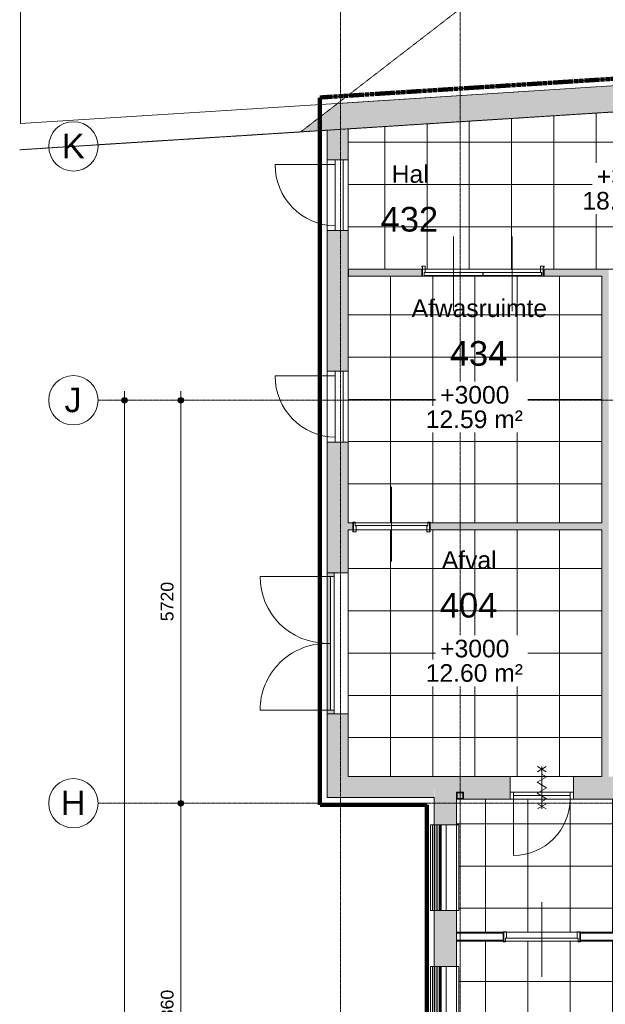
# Model space of a CAD drawing. Header units: millimetres. Extents: x 1158 to 98602, y 910 to 113498.
# Tile 14 of 30: x 38619 to 46925, y 73278 to 87254. Entities that reach past the tile are written whole.
import ezdxf

# ---------------------------------------------------------------- set-up
doc = ezdxf.new("R2010")
doc.units = ezdxf.units.MM
for name, pattern in [('Afbreeklijn', [9, 5, -2, 0, -2]), ('ARC Dash', [4, 2, -2]), ('ARC Grid Line', [22.225, 12.7, -3.175, 3.175, -3.175])]:
    doc.linetypes.add(name, pattern=pattern)
for name, color, linetype, lineweight in [('A--A2__Ruwbouw', 8, 'Continuous', 9), ('A--A45__Plafondafwerkingen', 8, 'Continuous', 15), ('A--L$01A__Algemeen', 7, 'Continuous', 9), ('A--L$07A__Stramien', 1, 'Continuous', 13), ('A--L21__Buitenwanden', 3, 'Continuous', 9), ('A--L22__Binnenwanden', 2, 'Continuous', 9), ('A--L28__Hoofddraagconstructies', 3, 'Continuous', 9), ('A--L3__Afbouw', 2, 'Continuous', 9), ('A--LD30__DetailPenMiddel', 3, 'Continuous', 9), ('A--LR9__AlgVoorz', 7, 'Continuous', 9), ('A--M$01A__Algemeen', 1, 'Continuous', 13), ('A--M$01A__Algemeen-100', 1, 'Continuous', 13), ('A--T$01A__Algemeen', 1, 'Continuous', 9), ('A--T$07A__Stramien', 1, 'Continuous', 13), ('A--T45__Plafondafwerkingen', 1, 'Continuous', 13), ('A--TR9__AlgVoorz', 1, 'Continuous', 13)]:
    doc.layers.add(name, color=color, linetype=linetype, lineweight=lineweight)
doc.styles.add('Arial', font='arial.ttf', dxfattribs={"height": 350})
doc.styles.add('Arial_1', font='arial.ttf', dxfattribs={"height": 250})
doc.styles.add('Arial_2', font='arial.ttf', dxfattribs={"height": 180})
doc.dimstyles.new('00_ARC_dimension_1_8mm', dxfattribs={"dimscale": 304.8, "dimtxt": 183.646692, "dimasz": 1.049869, "dimexe": 0.426509, "dimexo": 0.0625, "dimgap": 0.164042, "dimtad": 1, "dimdec": 0, "dimzin": 0, "dimdsep": 46, "dimtxsty": 'Arial_2', "dimblk1": 'DOTSMALL', "dimblk2": 'DOTSMALL', "dimsah": 1, "dimcen": 0.09, "dimdle": 0.426509, "dimadec": 3, "dimazin": 0, "dimtfac": 1, "dimtdec": 4, "dimtix": 1, "dimtmove": 0, "dimatfit": 3, "dimfxl": 0.426509, "dimfxlon": 1, "dimtvp": 1, "dimtolj": 1, "dimtzin": 0, "dimarcsym": 2})

# ---------------------------------------------------------------- blocks, each defined once
blk = doc.blocks.new('31_DO_WB_vo deur enkel - vo-1940336-DO-Begane grond - nieuwe situatie - plafond')
at = {"layer": 'A--L$01A__Algemeen'}
blk.add_line((435, 34), (435, 887), dxfattribs=at)
blk.add_arc((435, 17), 870, 90, 178.8618, dxfattribs=at)
at = {"layer": 'A--L3__Afbouw'}
for p, q in [((-502, -80), (-502, 34)), ((-502, 34), (502, 34)), ((502, -80), (502, 34)), ((502, -80), (-502, -80))]:
    blk.add_line(p, q, dxfattribs=at)
blk = doc.blocks.new('32_DO_WB_vo deur enkel2 - vo 2-2241163-DO-Begane grond - nieuwe situatie - plafond')
at = {"layer": 'A--L$01A__Algemeen'}
for p, q in [((520, 160), (520, 960)), ((57, 227), (183, 300)), ((57, 300), (183, 227)), ((120, 300), (120, -300)), ((120, 300), (120, -300)), ((120, 300), (120, -300)), ((120, 195), (52, 156)), ((52, 156), (187, 78)), ((187, 78), (52, 0)), ((52, 0), (187, -78)), ((187, -78), (52, -156)), ((52, -156), (120, -195)), ((57, -227), (183, -300)), ((57, -300), (183, -227))]:
    blk.add_line(p, q, dxfattribs=at)
blk.add_arc((520, 160), 800, 90, 180, dxfattribs=at)
at = {"layer": 'A--L3__Afbouw'}
for p, q in [((-330, 160), (-330, 60)), ((-280, 160), (-330, 160)), ((520, 160), (-280, 160)), ((-280, 160), (-280, 110)), ((-280, 160), (-280, 60)), ((520, 110), (520, 160)), ((520, 60), (520, 160)), ((520, 160), (570, 160)), ((570, 160), (570, 60)), ((-330, 60), (-280, 60)), ((520, 110), (-280, 110)), ((-280, 60), (520, 60)), ((570, 60), (520, 60))]:
    blk.add_line(p, q, dxfattribs=at)
blk = doc.blocks.new('31_DO_WB_vo deur dubbel - vo-1916470-DO-Begane grond - nieuwe situatie - plafond')
at = {"layer": 'A--L3__Afbouw'}
h = blk.add_hatch(color=10, dxfattribs=at)
h.paths.add_polyline_path([(-1390, 50), (-1340, 50), (-1340, 150), (-1390, 150)])
h.paths.add_polyline_path([(560, 50), (610, 50), (610, 150), (560, 150)])
for points in [[(-1340, 100), (-390, 100), (-390, 150), (-1340, 150)], [(-390, 100), (560, 100), (560, 150), (-390, 150)]]:
    blk.add_hatch(color=10, dxfattribs=at).paths.add_polyline_path(points)
at = {"layer": 'A--L$01A__Algemeen'}
for p, q in [((-1340, 150), (-1340, 1100)), ((560, 150), (560, 1100))]:
    blk.add_line(p, q, dxfattribs=at)
for centre, start, end in [((-1340, 150), 360, 90), ((560, 150), 90, 180)]:
    blk.add_arc(centre, 950, start, end, dxfattribs=at)
at = {"layer": 'A--L3__Afbouw'}
for p, q in [((-1390, 150), (-1340, 150)), ((-1340, 150), (-390, 150)), ((-1340, 100), (-1340, 150)), ((-1340, 150), (-1340, 50)), ((-390, 150), (-390, 100)), ((-390, 150), (560, 150)), ((-390, 100), (-390, 150)), ((560, 150), (560, 100)), ((560, 50), (560, 150)), ((560, 150), (610, 150)), ((-1340, 50), (-1390, 50)), ((-390, 100), (-1340, 100)), ((-1340, 50), (560, 50)), ((560, 100), (-390, 100)), ((610, 50), (560, 50))]:
    blk.add_line(p, q, dxfattribs=at)
blk = doc.blocks.new('28_11_ARC_stalen_kolom - SHS100x10-1707562-DO-Begane grond - nieuwe situatie - plafond')
at = {"layer": 'A--L28__Hoofddraagconstructies'}
h = blk.add_hatch(color=9, dxfattribs=at)
h.paths.add_polyline_path([(-50, -50), (50, -50), (50, 50), (-50, 50)])
h.paths.add_polyline_path([(40, -40), (-40, -40), (-40, 40), (40, 40)])
for p, q in [((-50, 50), (50, 50)), ((-50, -50), (-50, 50)), ((40, 40), (-40, 40)), ((-40, 40), (-40, -40)), ((40, -40), (40, 40)), ((50, 50), (50, -50)), ((50, -50), (-50, -50)), ((-40, -40), (40, -40))]:
    blk.add_line(p, q, dxfattribs=at)
blk = doc.blocks.new('31_WI_WB_fixed glass - Ontwerpraam-2070377-DO-Begane grond - nieuwe situatie - plafond')
at = {"layer": 'A--L3__Afbouw'}
for p, q in [((608, 208), (-608, 208)), ((-608, 208), (-608, 207)), ((-608, 207), (-608, 203)), ((-608, 203), (-608, 195)), ((-608, 195), (-608, 181)), ((-608, 181), (-608, 177)), ((-608, 181), (608, 181)), ((-608, 177), (-608, 153)), ((-608, 177), (608, 177)), ((-608, 153), (-608, 153)), ((-608, 153), (-608, 131)), ((-608, 153), (608, 153)), ((-608, 153), (608, 153)), ((608, 207), (608, 208)), ((608, 203), (608, 207)), ((608, 195), (608, 203)), ((608, 181), (608, 195)), ((608, 177), (608, 181)), ((608, 153), (608, 177)), ((608, 131), (608, 153)), ((608, 153), (608, 153)), ((-608, 131), (-608, 128)), ((-608, 131), (608, 131)), ((-608, 128), (-608, 105)), ((-608, 128), (608, 128)), ((-608, 105), (-608, 104)), ((-608, 105), (608, 105)), ((-608, 104), (-608, 83)), ((-608, 104), (608, 104)), ((-608, 83), (-608, 80)), ((-608, 83), (608, 83)), ((-608, 80), (-608, 62)), ((-608, 80), (608, 80)), ((-608, 62), (-608, 60)), ((-608, 62), (608, 62)), ((-608, 60), (-608, -10)), ((-608, 60), (608, 60)), ((608, 128), (608, 131)), ((608, 105), (608, 128)), ((608, 104), (608, 105)), ((608, 83), (608, 104)), ((608, 80), (608, 83)), ((608, 62), (608, 80)), ((608, 60), (608, 62)), ((608, 60), (608, -10)), ((-608, -10), (608, -10)), ((-608, -10), (-608, -190)), ((608, -10), (-608, -10)), ((608, -190), (608, -10)), ((-608, -190), (608, -190))]:
    blk.add_line(p, q, dxfattribs=at)
blk = doc.blocks.new('N_frame_border_rebate_single_brickmold_2sided - jamb_border-2542699-DO-Begane grond - nieuwe situatie - plafond')
at = {"layer": 'A--L$01A__Algemeen', "lineweight": 15}
for p, q in [((-33, -52), (-33, 0)), ((-33, 0), (0, 0)), ((0, 0), (0, -15)), ((-50, -140), (-50, -52)), ((-50, -52), (-33, -52)), ((0, -15), (-10, -15)), ((-10, -15), (-10, -125)), ((-10, -125), (0, -125)), ((0, -125), (0, -140)), ((0, -140), (-50, -140))]:
    blk.add_line(p, q, dxfattribs=at)
blk = doc.blocks.new('N_frame_border_rebate_single_brickmold_2sided - jamb_border-2542700-DO-Begane grond - nieuwe situatie - plafond')
at = {"layer": 'A--L$01A__Algemeen', "lineweight": 15}
for p, q in [((-50, 52), (-50, 140)), ((-50, 140), (0, 140)), ((0, 140), (0, 125)), ((-33, 52), (-50, 52)), ((-33, 0), (-33, 52)), ((0, 0), (-33, 0)), ((0, 125), (-10, 125)), ((-10, 125), (-10, 15)), ((-10, 15), (0, 15)), ((0, 15), (0, 0))]:
    blk.add_line(p, q, dxfattribs=at)
blk = doc.blocks.new('N_door_leaf_single_generic - N_door_leaf_single_generic-2639612-DO-Begane grond - nieuwe situatie - plafond')
at = {"layer": 'A--L3__Afbouw', "lineweight": 15}
for p, q in [((-515, 0), (-515, 40)), ((-515, 40), (515, 40)), ((515, 0), (-515, 0)), ((515, 40), (515, 0))]:
    blk.add_line(p, q, dxfattribs=at)
blk = doc.blocks.new('N_door_leaf_single_generic - N_door_leaf_single_generic-2543966-DO-Begane grond - nieuwe situatie - plafond')
at = {"layer": 'A--L3__Afbouw', "lineweight": 15}
for p, q in [((-515, 0), (-515, 40)), ((-515, 40), (515, 40)), ((515, 0), (-515, 0)), ((515, 40), (515, 0))]:
    blk.add_line(p, q, dxfattribs=at)
blk = doc.blocks.new('N_door_leaf_single_generic - N_door_leaf_single_generic-2661563-DO-Begane grond - nieuwe situatie - plafond')
at = {"layer": 'A--L3__Afbouw', "lineweight": 15}
for p, q in [((-415, 0), (-415, 40)), ((-415, 40), (415, 40)), ((415, 0), (-415, 0)), ((415, 40), (415, 0))]:
    blk.add_line(p, q, dxfattribs=at)
blk = doc.blocks.new('N_door_leaf_single_generic - N_door_leaf_single_generic-2661583-DO-Begane grond - nieuwe situatie - plafond')
at = {"layer": 'A--L3__Afbouw', "lineweight": 15}
for p, q in [((-415, 0), (-415, 40)), ((-415, 40), (415, 40)), ((415, 0), (-415, 0)), ((415, 40), (415, 0))]:
    blk.add_line(p, q, dxfattribs=at)
blk = doc.blocks.new('Grid - 3_5mm-18301-DO-Begane grond - nieuwe situatie - plafond')
at = {"layer": 'A--T$07A__Stramien'}
blk.add_circle((0, 0), 3.5, dxfattribs=at)
blk = doc.blocks.new('DIMBLOCK7-DO-Begane grond - nieuwe situatie - plafond')
at = {"layer": 'A--M$01A__Algemeen-100'}
h = blk.add_hatch(color=256, dxfattribs=at)
edge = h.paths.add_edge_path()
edge.add_arc((40904, 76131), 40, 0, 360)
h = blk.add_hatch(color=256, dxfattribs=at)
edge = h.paths.add_edge_path()
edge.add_arc((40904, 70271), 40, 0, 360)
for p, q in [((40904, 76131), (40774, 76131)), ((40904, 70271), (40904, 76131)), ((40904, 76131), (41034, 76131)), ((40904, 70271), (40774, 70271)), ((40904, 70271), (41034, 70271))]:
    blk.add_line(p, q, dxfattribs=at)
for centre in [(40904, 76131), (40904, 70271)]:
    blk.add_circle(centre, 40, dxfattribs=at)
at = {"layer": 'A--M$01A__Algemeen-100', "color": 0, "insert": (40620, 72925), "char_height": 180, "width": 664.52, "attachment_point": 1, "rotation": 90, "line_spacing_factor": 0.941778, "style": 'Arial_2'}
blk.add_mtext('5860', dxfattribs=at)
blk = doc.blocks.new('_DotSmall')
at = {"color": 0, "linetype": 'ByBlock', "const_width": 0.5}
blk.add_lwpolyline([(-0.0625, 0, 1), (0.0625, 0, 1)], format="xyb", close=True, dxfattribs=at)
blk = doc.blocks.new('DIMBLOCK8-DO-Begane grond - nieuwe situatie - plafond')
at = {"layer": 'A--M$01A__Algemeen-100'}
h = blk.add_hatch(color=256, dxfattribs=at)
edge = h.paths.add_edge_path()
edge.add_arc((40904, 81851), 40, 0, 360)
h = blk.add_hatch(color=256, dxfattribs=at)
edge = h.paths.add_edge_path()
edge.add_arc((40904, 76131), 40, 0, 360)
for p, q in [((40904, 76131), (40904, 81981)), ((40904, 81851), (40774, 81851)), ((40904, 81851), (41034, 81851)), ((40904, 76131), (40774, 76131)), ((40904, 76131), (41034, 76131))]:
    blk.add_line(p, q, dxfattribs=at)
for centre in [(40904, 81851), (40904, 76131)]:
    blk.add_circle(centre, 40, dxfattribs=at)
at = {"layer": 'A--M$01A__Algemeen-100', "color": 0, "insert": (40620, 78715), "char_height": 180, "width": 664.52, "attachment_point": 1, "rotation": 90, "line_spacing_factor": 0.941778, "style": 'Arial_2'}
blk.add_mtext('5720', dxfattribs=at)
blk = doc.blocks.new('DIMBLOCK9-DO-Begane grond - nieuwe situatie - plafond')
at = {"layer": 'A--M$01A__Algemeen-100'}
h = blk.add_hatch(color=256, dxfattribs=at)
edge = h.paths.add_edge_path()
edge.add_arc((40104, 81851), 40, 0, 360)
h = blk.add_hatch(color=256, dxfattribs=at)
edge = h.paths.add_edge_path()
edge.add_arc((40104, 44060), 40, 0, 360)
for p, q in [((40104, 43930), (40104, 81981)), ((40104, 81851), (39974, 81851)), ((40104, 81851), (40234, 81851)), ((40104, 44060), (39974, 44060)), ((40104, 44060), (40234, 44060))]:
    blk.add_line(p, q, dxfattribs=at)
for centre in [(40104, 81851), (40104, 44060)]:
    blk.add_circle(centre, 40, dxfattribs=at)
at = {"layer": 'A--M$01A__Algemeen-100', "color": 0, "insert": (39820, 62610), "char_height": 180, "width": 830.65, "attachment_point": 1, "rotation": 90, "line_spacing_factor": 0.941778, "style": 'Arial_2'}
blk.add_mtext('37791', dxfattribs=at)

msp = doc.modelspace()

# ---------------------------------------------------------------- hatches: boundary and pattern name
at = {"layer": 'A--A2__Ruwbouw'}
h = msp.add_hatch(color=10, dxfattribs=at)
h.paths.add_polyline_path([(43277.6, 85704.1), (51451.5, 86225), (51428, 86594.2), (43277.6, 86074.9)])
h.paths.add_polyline_path([(52403.4, 86285.6), (54695.6, 86431.7), (54672.7, 86800.9), (52379.9, 86654.9), (52397, 86385.4)])
h.paths.add_polyline_path([(71530.6, 87504.3), (73067.3, 87602.2), (73414.1, 87995.1), (71507.1, 87873.6)])
h = msp.add_hatch(color=10, dxfattribs=at)
h.paths.add_polyline_path([(42977.6, 76211.4), (43277.6, 76211.4), (43277.6, 77401.4), (42977.6, 77401.4), (42977.6, 77105.6)])
h.paths.add_polyline_path([(42977.6, 79401.4), (43277.6, 79401.4), (43277.6, 81259.4), (42977.6, 81259.4)])
h.paths.add_polyline_path([(43277.6, 82263.4), (43277.6, 84259.4), (42977.6, 84259.4), (42977.6, 82263.4), (43207.6, 82263.4)])
h.paths.add_polyline_path([(43207.6, 85263.4), (43277.6, 85263.4), (43277.6, 86074.9), (43127.6, 86065.3), (42977.6, 85949.5), (42977.6, 85263.4), (43093.6, 85263.4)])
for points in [[(42604.4, 85661.2), (42977.6, 85685), (42977.6, 85949.5), (42614.9, 85669.4)], [(46974.6, 76511.4), (46974.6, 83714.4), (46874.6, 83714.4), (46874.6, 76511.4)], [(44495.6, 76211.4), (44495.6, 76511.4), (43277.6, 76511.4), (43277.6, 76211.4), (44223, 76211.4)]]:
    msp.add_hatch(color=10, dxfattribs=at).paths.add_polyline_path(points)
h = msp.add_hatch(color=10, dxfattribs=at)
h.paths.add_polyline_path([(44320.6, 83614.4), (44320.6, 83714.4), (43282.6, 83714.4), (43282.6, 83614.4)])
h.paths.add_polyline_path([(46874.6, 83614.4), (46874.6, 83714.4), (46055.6, 83714.4), (46055.6, 83614.4), (46091, 83614.4)])
h = msp.add_hatch(color=10, dxfattribs=at)
h.paths.add_polyline_path([(46874.6, 80013.4), (46874.6, 80113.4), (44442.6, 80113.4), (44442.6, 80013.4), (46091, 80013.4)])
h.paths.add_polyline_path([(43277.6, 80013.4), (43342.6, 80013.4), (43342.6, 80113.4), (43277.6, 80113.4)])
h = msp.add_hatch(color=10, dxfattribs=at)
h.paths.add_polyline_path([(44495.6, 67638.4), (44815.6, 67638.4), (44815.6, 70602.5), (44495.6, 70602.5), (44495.6, 68007.6)])
h.paths.add_polyline_path([(44502.8, 71818.4), (44815.6, 71818.4), (44815.6, 72598.5), (44495.6, 72598.5), (44502.4, 71818.4)])
h.paths.add_polyline_path([(44595.6, 73814.4), (44815.6, 73814.4), (44815.6, 74607.5), (44495.6, 74607.5), (44502.8, 73814.4), (44593.9, 73814.4)])
h.paths.add_polyline_path([(44502.8, 75823.4), (44815.6, 75823.4), (44815.6, 76511.4), (44495.6, 76511.4), (44502.4, 75823.4)])
h = msp.add_hatch(color=10, dxfattribs=at)
h.paths.add_polyline_path([(58504.6, 76191.4), (58504.6, 76511.4), (54364.1, 76511.4), (54364.1, 76191.4), (56830.6, 76191.4), (56830.6, 76291.4), (56930.6, 76291.4), (56930.6, 76191.4)])
h.paths.add_polyline_path([(75036.6, 76191.4), (75036.6, 76511.4), (73946.6, 76511.4), (73946.6, 76191.4), (74845.6, 76191.4), (74845.6, 76291.4), (74945.6, 76291.4), (74945.6, 76191.4)])
h.paths.add_polyline_path([(59404.6, 76191.4), (62830.6, 76193.2), (62830.6, 76291.4), (62930.6, 76291.4), (62930.6, 76191.4), (68830.6, 76196.3), (68830.6, 76291.4), (68930.6, 76291.4), (68930.6, 76191.4), (73046.6, 76191.4), (73046.6, 76511.4), (70271.6, 76511.4), (70271.6, 76196.4), (69171.6, 76201.4), (69171.6, 76511.4), (59404.6, 76511.4)])
h.paths.add_polyline_path([(53464.1, 76191.4), (53464.1, 76511.4), (46474.6, 76511.4), (46474.6, 76191.4), (50830.6, 76191.4), (50830.6, 76291.4), (50930.6, 76291.4), (50930.6, 76191.4), (52937.6, 76191.4)])
h.paths.add_polyline_path([(45574.6, 76191.4), (45574.6, 76511.4), (44815.6, 76511.4), (44815.6, 76291.4), (44915.6, 76291.4), (44915.6, 76191.4)])
h.paths.add_polyline_path([(56920.6, 76201.4), (56920.6, 76281.4), (56840.6, 76281.4), (56840.6, 76201.4)])
h.paths.add_polyline_path([(50840.6, 76201.4), (50920.6, 76201.4), (50920.6, 76281.4), (50840.6, 76281.4)])
h.paths.add_polyline_path([(62920.6, 76201.4), (62920.6, 76281.4), (62840.6, 76281.4), (62840.6, 76201.4)])
h.paths.add_polyline_path([(74855.6, 76201.4), (74935.6, 76201.4), (74935.6, 76281.4), (74855.6, 76281.4)])
h.paths.add_polyline_path([(44839.3, 76201.4), (44905.6, 76201.4), (44905.6, 76281.4), (44825.6, 76281.4), (44825.6, 76201.4)])
h.paths.add_polyline_path([(68840.6, 76201.4), (68920.6, 76204.5), (68920.6, 76281.4), (68840.6, 76281.4), (68840.6, 76207.1)])
at = {"layer": 'A--A45__Plafondafwerkingen'}
h = msp.add_hatch(dxfattribs=at)
h.set_pattern_fill('FP_21', color=254, style=0, pattern_type=2)
h.set_pattern_definition([(0, (47395.6, 84314.44), (0, -600), []), (270, (47395.6, 84314.44), (-600, -4e-14), [])])
h.paths.add_polyline_path([(48183.1, 83714.4), (48193.1, 83714.4), (48193.1, 83739.4), (48188.4, 83754.4), (48233.1, 83754.4), (48233.1, 83714.4), (49868.1, 83716), (49868.1, 83754.4), (49918.1, 83754.4), (49908.1, 83739.4), (49908.1, 83714.4), (51316.5, 83714.4), (51316.5, 86216.4), (43277.6, 85704.1), (43282.6, 83714.4), (44330.6, 83714.4), (44330.6, 83739.4), (44325.9, 83754.4), (44370.6, 83754.4), (44370.6, 83714.4), (46005.6, 83714.4), (46005.6, 83754.4), (46055.6, 83754.4), (46045.6, 83739.4), (46045.6, 83714.4), (46974.6, 83714.4)])
h = msp.add_hatch(dxfattribs=at)
h.set_pattern_fill('FP_24', color=254, style=0, pattern_type=2)
h.set_pattern_definition([(180, (45076.1, 81863.94), (7e-14, 600), []), (90, (45076.1, 81863.94), (600, -4e-14), [])])
h.paths.add_polyline_path([(46871.8, 80113.4), (46874.6, 80113.4), (46874.6, 83614.4), (43277.6, 83614.4), (43277.6, 80113.4), (43349.3, 80113.4), (43342.6, 80123.4), (43375.6, 80123.4), (43377.6, 80113.4), (44409.6, 80114.8), (44409.6, 80123.4), (44442.6, 80123.4), (44442.6, 80113.4), (46091, 80113.4)])
h = msp.add_hatch(dxfattribs=at)
h.set_pattern_fill('FP_25', color=254, style=0, pattern_type=2)
h.set_pattern_definition([(0, (45076.1, 78262.44), (0, -600), []), (270, (45076.1, 78262.44), (-600, -4e-14), [])])
h.paths.add_polyline_path([(43277.6, 76511.4), (46874.6, 76516.9), (46874.6, 80013.4), (44432.6, 80013.4), (44432.6, 79998.4), (44442.6, 79983.4), (44392.6, 79983.4), (44392.6, 80013.4), (43392.6, 80013.4), (43392.6, 79983.4), (43342.6, 79983.4), (43352.6, 79998.4), (43352.6, 80013.4), (43277.6, 80013.4), (43277.6, 77105.6)])
h = msp.add_hatch(dxfattribs=at)
h.set_pattern_fill('FP_19', color=254, style=0, pattern_type=2)
h.set_pattern_definition([(0, (48826.6, 75239.94), (0, -600), []), (270, (48826.6, 75239.94), (-600, -4e-14), [])])
h.paths.add_polyline_path([(44911.9, 74300.9), (52812.6, 74300.9), (52812.6, 76191.4), (44815.6, 76191.4), (44815.6, 75823.4), (44845.6, 75823.4), (44845.6, 74607.5), (44815.6, 74607.5), (44815.6, 74300.9), (44845.6, 74300.9)])
h = msp.add_hatch(dxfattribs=at)
h.set_pattern_fill('FP_18', color=254, style=0, pattern_type=2)
h.set_pattern_definition([(0, (48826.6, 69403.44), (0, -600), []), (270, (48826.6, 69403.44), (-600, -4e-14), [])])
h.paths.add_polyline_path([(49848.1, 67623.4), (49853.1, 67668.4), (49938.1, 67668.4), (49938.1, 67623.4), (49853.1, 67623.4)])
h.paths.add_polyline_path([(52788.6, 67618.4), (52812.6, 67618.4), (52812.6, 74175.9), (46568, 74175.9), (46574.6, 74165.9), (46541.6, 74165.9), (46539.6, 74175.9), (45507.6, 74175.9), (45507.6, 74165.9), (45474.6, 74165.9), (45474.6, 74175.9), (44815.6, 74175.9), (44815.6, 73814.4), (44845.6, 73814.4), (44845.6, 72598.5), (44815.6, 72598.5), (44815.6, 71818.4), (44845.6, 71818.4), (44845.6, 70602.5), (44815.6, 70602.5), (44815.6, 70321.4), (44915.6, 70321.4), (44915.6, 70221.4), (44815.6, 70221.4), (44817.8, 67618.4), (49723.4, 67618.4), (49723.2, 67630.4), (48963.1, 67630.4), (48943.1, 67678.4), (48928.1, 67678.4), (48928.1, 67708.4), (49723.5, 67708.4), (49729.8, 67768.4), (49738.1, 67768.4), (49758.1, 67788.4), (49786.4, 67768.4), (49792.8, 67768.4), (49792.8, 67708.4), (49868.1, 67706.4), (49868.1, 67678.4), (49848.1, 67678.4), (49827, 67630.4), (49792.8, 67630.4), (49793.7, 67618.4), (49938.1, 67618.4)])
h.paths.add_polyline_path([(48948.1, 67623.4), (48858.1, 67623.4), (48858.1, 67668.4), (48948.1, 67668.4), (48948.1, 67630.4)])
h.paths.add_polyline_path([(44825.6, 70231.4), (44905.6, 70231.4), (44905.6, 70311.4), (44825.6, 70311.4)])

# ---------------------------------------------------------------- linework, layer by layer
at = {"layer": 'A--L$07A__Stramien', "linetype": 'ARC Grid Line'}
for p, q in [((43167.6, 95686.5), (43167.6, 40299.5)), ((84798, 88349.7), (39730.3, 85478.1)), ((84886.3, 81851.4), (39730.3, 81851.4)), ((84886.3, 76131.4), (39730.3, 76131.4))]:
    msp.add_line(p, q, dxfattribs=at)
at = {"layer": 'A--L$07A__Stramien', "color": 250, "linetype": 'ARC Grid Line'}
msp.add_line((44865.6, 95686.5), (44865.6, 40299.5), dxfattribs=at)
at = {"layer": 'A--L21__Buitenwanden', "lineweight": 15}
for p, q in [((43127.6, 86065.3), (43277.6, 86074.9)), ((42977.6, 85685), (42604, 85661.2)), ((42977.6, 85263.4), (42977.6, 85685)), ((43277.6, 85704.1), (43277.6, 85263.4)), ((40315.7, 85515.4), (38619.1, 85407.3)), ((43093.6, 85263.4), (42977.6, 85263.4)), ((43277.6, 85263.4), (43207.6, 85263.4)), ((42977.6, 82263.4), (42977.6, 84259.4)), ((42977.6, 84259.4), (43093.6, 84259.4)), ((43207.6, 84259.4), (43277.6, 84259.4)), ((43277.6, 84259.4), (43277.6, 82263.4)), ((43093.6, 82263.4), (42977.6, 82263.4)), ((43277.6, 82263.4), (43207.6, 82263.4)), ((42977.6, 79401.4), (42977.6, 81259.4)), ((42977.6, 81259.4), (43093.6, 81259.4)), ((43207.6, 81259.4), (43277.6, 81259.4)), ((43277.6, 81259.4), (43277.6, 80113.4)), ((43277.6, 80013.4), (43277.6, 79401.4)), ((43277.6, 79401.4), (42977.6, 79401.4)), ((42977.6, 76211.4), (42977.6, 77401.4)), ((42977.6, 77401.4), (43277.6, 77401.4)), ((43277.6, 77401.4), (43277.6, 76511.4)), ((43277.6, 76511.4), (44815.6, 76511.4)), ((44495.6, 76211.4), (42977.6, 76211.4)), ((44495.6, 75823.4), (44495.6, 76211.4)), ((44815.6, 76191.4), (44815.6, 75823.4)), ((44495.6, 73814.4), (44495.6, 74607.5)), ((44815.6, 74607.5), (44815.6, 74300.9)), ((44815.6, 74175.9), (44815.6, 73814.4))]:
    msp.add_line(p, q, dxfattribs=at)
at = {"layer": 'A--L21__Buitenwanden'}
for p, q in [((42977.6, 85263.4), (42977.6, 84259.4)), ((43277.6, 84259.4), (43277.6, 85263.4)), ((42977.6, 82263.4), (42977.6, 81259.4)), ((43277.6, 81259.4), (43277.6, 82263.4)), ((43277.6, 77401.4), (43277.6, 79401.4))]:
    msp.add_line(p, q, dxfattribs=at)
at = {"layer": 'A--L22__Binnenwanden', "lineweight": 15}
for p, q in [((43277.6, 86074.9), (54351.1, 86780.5)), ((51451.5, 86225), (43277.6, 85704.1)), ((43282.6, 83614.4), (43282.6, 83714.4)), ((43282.6, 83714.4), (44320.6, 83714.4)), ((44320.6, 83614.4), (43282.6, 83614.4)), ((44320.6, 83714.4), (44320.6, 83614.4)), ((46055.6, 83614.4), (46055.6, 83714.4)), ((46055.6, 83714.4), (48183.1, 83714.4)), ((46874.6, 83614.4), (46055.6, 83614.4)), ((46874.6, 80113.4), (46874.6, 83614.4)), ((43277.6, 80113.4), (43342.6, 80113.4)), ((43342.6, 80113.4), (43342.6, 80013.4)), ((44442.6, 80113.4), (46874.6, 80113.4)), ((44442.6, 80013.4), (44442.6, 80113.4)), ((43342.6, 80013.4), (43277.6, 80013.4)), ((46874.6, 80013.4), (44442.6, 80013.4)), ((46874.6, 76511.4), (46874.6, 80013.4)), ((44815.6, 76511.4), (45574.6, 76511.4)), ((45574.6, 76511.4), (45574.6, 76291.4)), ((46474.6, 76291.4), (46474.6, 76511.4)), ((46474.6, 76511.4), (46874.6, 76511.4)), ((45574.6, 76191.4), (44915.6, 76191.4)), ((50830.6, 76191.4), (46474.6, 76191.4)), ((44815.6, 74300.9), (45474.6, 74300.9)), ((44815.6, 74175.9), (44815.6, 74300.9)), ((45474.6, 74288.4), (44815.6, 74288.4)), ((45474.6, 74300.9), (45474.6, 74175.9)), ((46574.6, 74300.9), (52812.6, 74300.9)), ((46574.6, 74175.9), (46574.6, 74300.9)), ((52825.1, 74288.4), (46574.6, 74288.4)), ((45474.6, 74188.4), (44815.6, 74188.4)), ((45474.6, 74175.9), (44815.6, 74175.9)), ((52825.1, 74188.4), (46574.6, 74188.4)), ((52825.1, 74175.9), (46574.6, 74175.9))]:
    msp.add_line(p, q, dxfattribs=at)
at = {"layer": 'A--L22__Binnenwanden'}
for p, q in [((44330.6, 83714.4), (44320.6, 83714.4)), ((44353.6, 83614.4), (46022.6, 83614.4)), ((46005.6, 83714.4), (44370.6, 83714.4)), ((46055.6, 83714.4), (46045.6, 83714.4)), ((43342.6, 80013.4), (43352.6, 80013.4)), ((43392.6, 80013.4), (44392.6, 80013.4)), ((44432.6, 80013.4), (44442.6, 80013.4)), ((46474.6, 76511.4), (45574.6, 76511.4)), ((46524.6, 74300.9), (45524.6, 74300.9))]:
    msp.add_line(p, q, dxfattribs=at)
at = {"layer": 'A--LD30__DetailPenMiddel', "linetype": 'ARC Dash'}
for p, q in [((42604, 85661), (78649.6, 113497.7)), ((38619.1, 85407.5), (42604, 85661))]:
    msp.add_line(p, q, dxfattribs=at)
at = {"layer": 'A--LD30__DetailPenMiddel', "linetype": 'Afbreeklijn', "lineweight": 100}
for p, q in [((42877.6, 86149.6), (54795.6, 86909)), ((42877.6, 76111.4), (42877.6, 86149.6)), ((44395.6, 76111.4), (42877.6, 76111.4)), ((44395.6, 76111.4), (44395.6, 58971.4))]:
    msp.add_line(p, q, dxfattribs=at)
at = {"layer": 'A--LR9__AlgVoorz'}
for p, q in [((38628.9, 100371.1), (38628.9, 85778.7)), ((43115.8, 86064.6), (54351.1, 86780.5)), ((38628.9, 85778.7), (43115.8, 86064.6))]:
    msp.add_line(p, q, dxfattribs=at)
at = {"layer": 'A--LR9__AlgVoorz', "flags": 128}
for points in [[(43277.6, 85704.1), (43277.6, 83714.4), (46924.6, 83714.4), (50266.5, 83714.4), (50316.5, 83714.4), (50318.1, 83714.4), (51316.5, 83714.4), (51316.5, 86216.4)], [(46874.6, 80113.4), (46874.6, 83614.4), (43277.6, 83614.4), (43277.6, 80113.4)], [(46874.6, 76511.4), (46874.6, 80013.4), (43277.6, 80013.4), (43277.6, 76511.4), (44494, 76511.4), (44655.6, 76511.4)], [(52812.6, 76191.4), (44815.6, 76191.4), (44815.6, 74300.9), (52847.6, 74300.9), (52847.6, 74438.4), (52812.6, 74438.4)], [(44815.6, 74175.9), (44815.6, 67618.4), (48141.9, 67618.4), (48293.1, 67618.4), (52847.6, 67618.4), (52847.6, 74175.9)]]:
    msp.add_lwpolyline(points, close=True, dxfattribs=at)
at = {"layer": 'A--T$01A__Algemeen', "lineweight": 13}
for p, q in [((44770.6, 84174.4), (44770.6, 83114.4)), ((45605.6, 84174.4), (45605.6, 83114.4)), ((43892.6, 79563.4), (43892.6, 80623.4)), ((46024.6, 74725.9), (46024.6, 73665.9))]:
    msp.add_line(p, q, dxfattribs=at)

# ---------------------------------------------------------------- block references
at = {"layer": 'A--L$01A__Algemeen', "rotation": 180}
for name, p in [('N_frame_border_rebate_single_brickmold_2sided - jamb_border-2542699-DO-Begane grond - nieuwe situatie - plafond', (44320.6, 83614.4)), ('N_frame_border_rebate_single_brickmold_2sided - jamb_border-2542700-DO-Begane grond - nieuwe situatie - plafond', (43342.6, 80123.4)), ('N_frame_border_rebate_single_brickmold_2sided - jamb_border-2542699-DO-Begane grond - nieuwe situatie - plafond', (45474.6, 74165.9))]:
    msp.add_blockref(name, p, dxfattribs=at)
at = {"layer": 'A--L$01A__Algemeen'}
for name, p in [('N_frame_border_rebate_single_brickmold_2sided - jamb_border-2542700-DO-Begane grond - nieuwe situatie - plafond', (46055.6, 83614.4)), ('N_frame_border_rebate_single_brickmold_2sided - jamb_border-2542699-DO-Begane grond - nieuwe situatie - plafond', (44442.6, 80123.4)), ('N_frame_border_rebate_single_brickmold_2sided - jamb_border-2542700-DO-Begane grond - nieuwe situatie - plafond', (46574.6, 74165.9))]:
    msp.add_blockref(name, p, dxfattribs=at)
at = {"layer": 'A--L28__Hoofddraagconstructies'}
msp.add_blockref('28_11_ARC_stalen_kolom - SHS100x10-1707562-DO-Begane grond - nieuwe situatie - plafond', (44865.6, 76241.4), dxfattribs=at)
at = {"layer": 'A--L3__Afbouw'}
for name, p, rotation in [('31_DO_WB_vo deur enkel - vo-1940336-DO-Begane grond - nieuwe situatie - plafond', (43127.6, 84761.4), 89.99999999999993), ('N_door_leaf_single_generic - N_door_leaf_single_generic-2661583-DO-Begane grond - nieuwe situatie - plafond', (44770.6, 83664.4), 180), ('N_door_leaf_single_generic - N_door_leaf_single_generic-2661563-DO-Begane grond - nieuwe situatie - plafond', (45605.6, 83664.4), 180), ('31_DO_WB_vo deur enkel - vo-1940336-DO-Begane grond - nieuwe situatie - plafond', (43127.6, 81761.4), 89.99999999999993), ('31_DO_WB_vo deur dubbel - vo-1916470-DO-Begane grond - nieuwe situatie - plafond', (43127.6, 78791.6), 89.99999999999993), ('32_DO_WB_vo deur enkel2 - vo 2-2241163-DO-Begane grond - nieuwe situatie - plafond', (46144.6, 76351.4), 180), ('31_WI_WB_fixed glass - Ontwerpraam-2070377-DO-Begane grond - nieuwe situatie - plafond', (44655.6, 75215.4), 89.99999999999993), ('N_door_leaf_single_generic - N_door_leaf_single_generic-2639612-DO-Begane grond - nieuwe situatie - plafond', (46024.6, 74215.9), 180), ('31_WI_WB_fixed glass - Ontwerpraam-2070377-DO-Begane grond - nieuwe situatie - plafond', (44655.6, 73206.4), 89.99999999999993)]:
    msp.add_blockref(name, p, dxfattribs=dict(at, rotation=rotation))
msp.add_blockref('N_door_leaf_single_generic - N_door_leaf_single_generic-2543966-DO-Begane grond - nieuwe situatie - plafond', (43892.6, 80073.4), dxfattribs=at)
at = {"layer": 'A--T$07A__Stramien', "xscale": 99.99999999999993, "yscale": 99.99999999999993, "zscale": 99.99999999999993}
for p, rotation in [((39381, 85455.9), 93.64571658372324), ((39380.3, 81851.4), 89.99999999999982), ((39380.3, 76131.4), 89.99999999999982)]:
    msp.add_blockref('Grid - 3_5mm-18301-DO-Begane grond - nieuwe situatie - plafond', p, dxfattribs=dict(at, rotation=rotation))

# ---------------------------------------------------------------- texts
at = {"layer": 'A--T$07A__Stramien', "char_height": 350, "attachment_point": 1, "style": 'Arial'}
for s, insert, width in [('K', (39215.1, 85637.2), 400.844), ('J', (39253.9, 82032.6), 304.641), ('H', (39200.9, 76312.6), 432.911)]:
    msp.add_mtext(s, dxfattribs=dict(at, insert=insert, width=width))
at = {"layer": 'A--TR9__AlgVoorz', "attachment_point": 1}
for s, insert, char_height, width, style in [('Hal', (43895.2, 85188.2), 250, 625.316, 'Arial_1'), ('432', (43738.6, 84596.5), 350, 1010.126, 'Arial'), ('Afwasruimte', (44177.7, 83283.3), 250, 2316.877, 'Arial_1'), ('434', (44718.6, 82691.6), 350, 1010.126, 'Arial'), ('Afval', (44606.2, 79709.2), 250, 937.974, 'Arial_1'), ('404', (44578.6, 79117.5), 350, 1010.126, 'Arial')]:
    msp.add_mtext(s, dxfattribs=dict(at, insert=insert, char_height=char_height, width=width, style=style))

# ---------------------------------------------------------------- dimensions: what is measured, and where the dimension line sits
at = {"layer": 'A--M$01A__Algemeen'}
for base, p1, p2, override, picture, middle in [((40103.9, 81851.4), (39973.9, 44060.4), (39973.9, 81851.4), {"dimpost": '<>', "dimfxl": 37791}, 'DIMBLOCK9-DO-Begane grond - nieuwe situatie - plafond', (39961.9, 62955.9)), ((40903.9, 81851.4), (40773.9, 76131.4), (40773.9, 81851.4), {"dimpost": '<>', "dimfxl": 5720}, 'DIMBLOCK8-DO-Begane grond - nieuwe situatie - plafond', (40762, 78991.4)), ((40903.9, 76131.4), (40773.9, 70271.4), (40773.9, 76131.4), {"dimpost": '<>', "dimfxl": 5860}, 'DIMBLOCK7-DO-Begane grond - nieuwe situatie - plafond', (40762, 73201.4))]:
    dim = msp.add_linear_dim(base=base, p1=p1, p2=p2, angle=90, dimstyle='00_ARC_dimension_1_8mm', override=override, dxfattribs=at)
    dim.commit()
    dim.dimension.update_dxf_attribs({"geometry": picture, "text_midpoint": middle})

# ---------------------------------------------------------------- next in the draw order: texts
at = {"layer": 'A--T45__Plafondafwerkingen', "color": 7, "char_height": 250, "width": 1675.527, "attachment_point": 1, "style": 'Arial_1', "bg_fill": 3, "box_fill_scale": 1.25, "bg_fill_color": 256, "bg_fill_true_color": 13158600, "bg_fill_transparency": 0}
for s, insert in [('18.05 m²', (46599.5, 84808.7)), ('12.59 m²', (44378.5, 81707.3)), ('12.60 m²', (44378.5, 78105.8))]:
    msp.add_mtext(s, dxfattribs=dict(at, insert=insert))

# ---------------------------------------------------------------- next in the draw order: texts
at = {"layer": 'A--T45__Plafondafwerkingen', "color": 7, "char_height": 250, "width": 1178.481, "attachment_point": 1, "style": 'Arial_1', "bg_fill": 3, "box_fill_scale": 1.25, "bg_fill_color": 256, "bg_fill_true_color": 13158600, "bg_fill_transparency": 0}
for insert in [(46804.5, 85155.6), (44583.5, 82054.2), (44583.5, 78452.7)]:
    msp.add_mtext('+3000', dxfattribs=dict(at, insert=insert))

doc.saveas('drawing.dxf')
